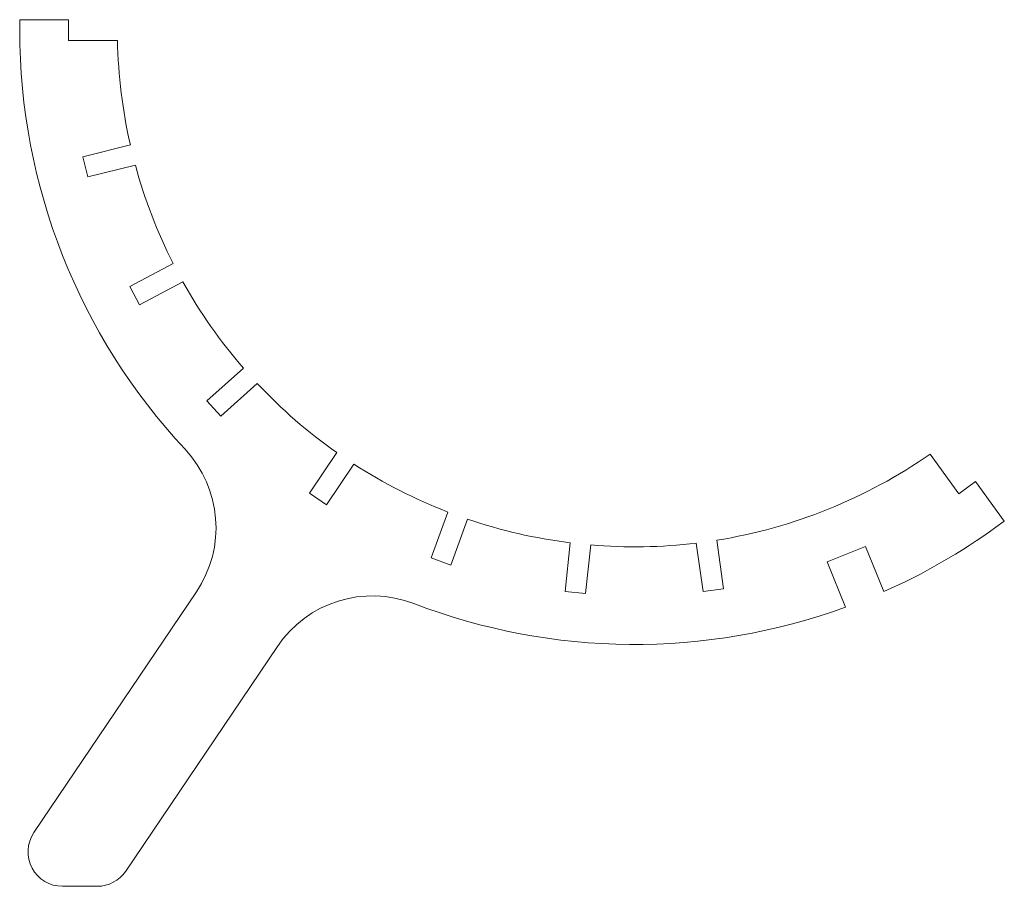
# Model space of a CAD drawing. Header units: millimetres. Extents: x -535 to 322, y -746 to 9.
import ezdxf

# ---------------------------------------------------------------- set-up
doc = ezdxf.new("R2010")
doc.units = ezdxf.units.MM

msp = doc.modelspace()

# ---------------------------------------------------------------- linework, layer by layer
at = {"color": 7, "linetype": 'Continuous', "lineweight": 15}
for p, q in [((-492.5, 9), (-535, 9)), ((-535, 9), (-535, 0)), ((-492.5, -9), (-492.5, 9)), ((-449.91, -9), (-492.5, -9)), ((-480.05, -110.41), (-438.72, -100.11)), ((-475.69, -127.88), (-480.05, -110.41)), ((-434.37, -117.58), (-475.69, -127.88)), ((-439.08, -223.27), (-401.47, -203.27)), ((-393.02, -219.17), (-430.63, -239.16)), ((-430.63, -239.16), (-439.08, -223.27)), ((-372.02, -322.86), (-340.37, -294.36)), ((-328.33, -307.74), (-359.98, -336.24)), ((-359.98, -336.24), (-372.02, -322.86)), ((-282.86, -403.27), (-259.05, -367.96)), ((282.2, -403.73), (257.17, -369.27)), ((-244.13, -378.03), (-267.94, -413.33)), ((296.77, -393.15), (282.2, -403.73)), ((321.75, -427.53), (296.77, -393.15)), ((-267.94, -413.33), (-282.86, -403.27)), ((-176.9, -459.72), (-162.34, -419.7)), ((-145.42, -425.86), (-159.99, -465.88)), ((314.47, -432.82), (321.75, -427.53)), ((71.53, -444.28), (77.46, -486.45)), ((-60.43, -488.86), (-55.98, -446.5)), ((-38.08, -448.39), (-42.53, -490.74)), ((59.63, -488.96), (53.7, -446.78)), ((167.69, -463.1), (201.07, -449.61)), ((201.07, -449.61), (216.99, -489.02)), ((-159.99, -465.88), (-176.9, -459.72)), ((183.61, -502.51), (167.69, -463.1)), ((77.46, -486.45), (59.63, -488.96)), ((-381.27, -489.25), (-522.64, -698.84)), ((-42.53, -490.74), (-60.43, -488.86)), ((-442.74, -732.4), (-310.8, -536.78)), ((-497.77, -745.62), (-467.61, -745.62))]:
    msp.add_line(p, q, dxfattribs=at)
for centre, radius, start, end in [((0, 0), 535, 180, 223.03185), ((0, 0), 450, 181.14599, 192.85401), ((0, 0), 450, 195.14599, 206.85401), ((0, 0), 450, 209.14599, 220.85401), ((0, 0), 450, 223.14599, 234.85401), ((-464.17, -433.33), 100, 326, 43.03185), ((0, 0), 450, 279.14599, 304.85401), ((0, 0), 450, 237.14599, 248.85401), ((0, 0), 450, 251.14599, 262.85401), ((0, 0), 535, 293.92807, 306), ((0, 0), 450, 265.14599, 276.85401), ((-227.89, -592.7), 100, 68.96815, 146), ((0, 0), 535, 248.96815, 290.07193), ((-497.77, -715.62), 30, 146, 270), ((-467.61, -715.62), 30, 270, 326)]:
    msp.add_arc(centre, radius, start, end, dxfattribs=at)

doc.saveas('drawing.dxf')
